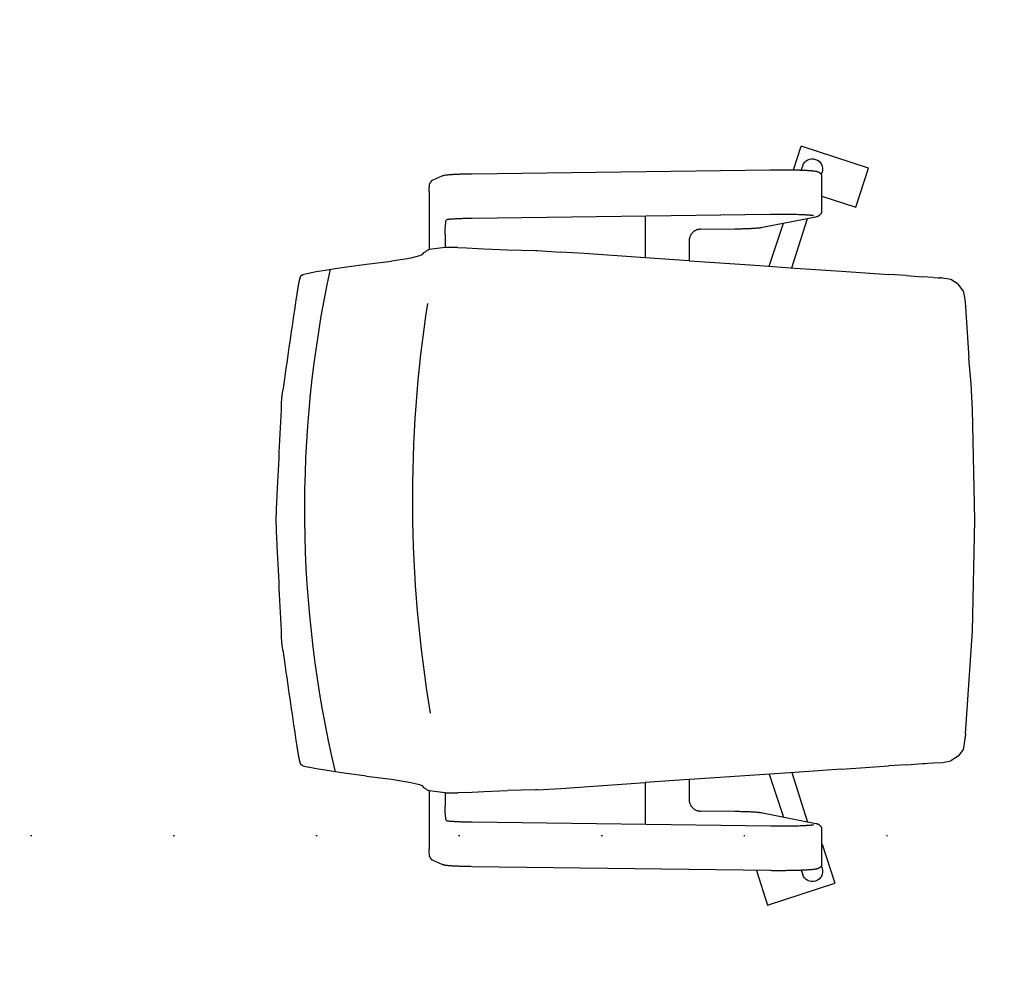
# Model space of a CAD drawing. Header units: millimetres. Extents: x 167273 to 188273, y -125105 to -88145.
# Tile 153 of 210: x 174445 to 174529, y -96680 to -96599. Entities that reach past the tile are written whole.
import ezdxf

# ---------------------------------------------------------------- set-up
doc = ezdxf.new("R2010")
doc.units = ezdxf.units.MM
doc.header["$PDMODE"] = 35
doc.header["$PDSIZE"] = 5
doc.linetypes.add('ACAD_ISO07W100', pattern=[3, 0, -3])
for name, color, linetype in [('a-poziomy', 9, 'Continuous'), ('a-wymiary', 9, 'Continuous'), ('c-meble', 5, 'Continuous')]:
    doc.layers.add(name, color=color, linetype=linetype)
doc.styles.add('PPAB_100', font='romans.shx', dxfattribs={"width": 0.7, "height": 12})
doc.dimstyles.new('newPPAB_100', dxfattribs={"dimscale": 0, "dimtxt": 16, "dimasz": 1, "dimexe": 10, "dimexo": 10, "dimgap": 5, "dimtad": 1, "dimdec": 0, "dimzin": 0, "dimdsep": 46, "dimtxsty": 'PPAB_100', "dimblk": 'tick_50', "dimcen": 0.09, "dimdle": 5, "dimse1": 1, "dimse2": 1, "dimclrd": 9, "dimclre": 9, "dimclrt": 161, "dimadec": 0, "dimazin": 0, "dimtfac": 1, "dimtdec": 0, "dimtix": 1, "dimtmove": 2, "dimatfit": 0, "dimldrblk": 'tick_50', "dimfxl": 0, "dimtolj": 1, "dimtzin": 0, "dimarcsym": 0})

# ---------------------------------------------------------------- blocks, each defined once
blk = doc.blocks.new('tick_50')
at = {"color": 9, "ltscale": 20}
for p, q in [((0, 10), (0, -10)), ((-5, 0), (5, 0))]:
    blk.add_line(p, q, dxfattribs=at)
at = {"color": 0}
blk.add_line((2.5, 2.5), (-2.5, -2.5), dxfattribs=at)
blk = doc.blocks.new('*D18')
at = {"layer": 'a-wymiary', "color": 9, "lineweight": -2}
blk.add_line((174757.942, -96536.57), (174242.442, -96536.57), dxfattribs=at)
at = {"layer": 'Defpoints', "color": 0}
for p in [(174241.442, -96536.57), (174241.442, -96768.894), (174758.942, -96768.894)]:
    blk.add_point(p, dxfattribs=at)
at = {"layer": 'a-wymiary', "color": 9, "lineweight": -2, "rotation": 180}
blk.add_blockref('tick_50', (174241.442, -96536.57), dxfattribs=at)
at = {"layer": 'a-wymiary', "color": 9, "lineweight": -2}
blk.add_blockref('tick_50', (174758.942, -96536.57), dxfattribs=at)
at = {"layer": 'a-wymiary', "color": 161, "insert": (174457.39, -96525.57), "char_height": 12, "attachment_point": 5, "style": 'PPAB_100'}
blk.add_mtext('\\A1;517', dxfattribs=at)

msp = doc.modelspace()

# ---------------------------------------------------------------- linework, layer by layer
at = {"layer": 'a-poziomy', "linetype": 'ACAD_ISO07W100', "ltscale": 4}
msp.add_lwpolyline([(179286.442, -96668.051), (171936.942, -96668.051), (171936.942, -96957.566), (170836.978, -96957.566)], dxfattribs=at)
at = {"layer": 'c-meble'}
for p, q in [((174511.062, -96611.536), (174511.714, -96609.531)), ((174517.42, -96611.385), (174511.714, -96609.531)), ((174483.786, -96611.865), (174509.08, -96611.528)), ((174509.08, -96611.528), (174509.165, -96611.527)), ((174509.165, -96611.527), (174509.251, -96611.526)), ((174509.251, -96611.526), (174509.338, -96611.526)), ((174509.338, -96611.526), (174509.425, -96611.525)), ((174509.425, -96611.525), (174509.512, -96611.524)), ((174509.512, -96611.524), (174509.599, -96611.524)), ((174509.599, -96611.524), (174509.687, -96611.524)), ((174509.687, -96611.524), (174509.774, -96611.523)), ((174509.774, -96611.523), (174509.862, -96611.523)), ((174509.862, -96611.523), (174509.95, -96611.524)), ((174509.95, -96611.524), (174510.038, -96611.524)), ((174510.038, -96611.524), (174510.125, -96611.524)), ((174510.125, -96611.524), (174510.213, -96611.525)), ((174510.213, -96611.525), (174510.3, -96611.525)), ((174510.3, -96611.525), (174510.386, -96611.526)), ((174510.386, -96611.526), (174510.473, -96611.527)), ((174510.473, -96611.527), (174510.559, -96611.528)), ((174510.559, -96611.528), (174510.644, -96611.529)), ((174510.644, -96611.529), (174510.729, -96611.53)), ((174510.729, -96611.53), (174510.813, -96611.531)), ((174510.813, -96611.531), (174510.896, -96611.533)), ((174510.896, -96611.533), (174510.978, -96611.534)), ((174510.978, -96611.534), (174511.06, -96611.536)), ((174511.06, -96611.536), (174511.141, -96611.538)), ((174511.141, -96611.538), (174511.221, -96611.54)), ((174511.221, -96611.54), (174511.299, -96611.542)), ((174511.299, -96611.542), (174511.377, -96611.544)), ((174511.377, -96611.544), (174511.453, -96611.547)), ((174511.453, -96611.547), (174511.528, -96611.549)), ((174511.528, -96611.549), (174511.602, -96611.551)), ((174511.602, -96611.551), (174511.675, -96611.554)), ((174511.675, -96611.554), (174511.746, -96611.557)), ((174511.72, -96611.556), (174511.841, -96611.194)), ((174511.746, -96611.557), (174511.816, -96611.56)), ((174511.816, -96611.56), (174511.885, -96611.563)), ((174511.885, -96611.563), (174511.952, -96611.566)), ((174511.952, -96611.566), (174512.017, -96611.569)), ((174512.017, -96611.569), (174512.081, -96611.572)), ((174512.081, -96611.572), (174512.143, -96611.575)), ((174512.143, -96611.575), (174512.203, -96611.579)), ((174512.203, -96611.579), (174512.262, -96611.583)), ((174512.262, -96611.583), (174512.318, -96611.586)), ((174512.318, -96611.586), (174512.374, -96611.59)), ((174512.374, -96611.59), (174512.427, -96611.594)), ((174512.427, -96611.594), (174512.479, -96611.598)), ((174512.479, -96611.598), (174512.529, -96611.602)), ((174512.529, -96611.602), (174512.577, -96611.606)), ((174512.577, -96611.606), (174512.622, -96611.61)), ((174512.622, -96611.61), (174512.666, -96611.614)), ((174512.666, -96611.614), (174512.706, -96611.617)), ((174512.706, -96611.617), (174512.745, -96611.621)), ((174512.745, -96611.621), (174512.819, -96611.629)), ((174512.819, -96611.629), (174512.889, -96611.639)), ((174512.889, -96611.639), (174512.96, -96611.653)), ((174512.96, -96611.653), (174512.997, -96611.662)), ((174512.997, -96611.662), (174513.035, -96611.672)), ((174513.035, -96611.672), (174513.075, -96611.685)), ((174513.075, -96611.685), (174513.119, -96611.699)), ((174513.119, -96611.699), (174513.144, -96611.709)), ((174513.144, -96611.709), (174513.172, -96611.722)), ((174513.172, -96611.722), (174513.204, -96611.739)), ((174513.204, -96611.739), (174513.222, -96611.75)), ((174513.418, -96611.943), (174513.486, -96611.728)), ((174516.339, -96614.714), (174517.42, -96611.385)), ((174480.274, -96612.565), (174480.261, -96612.583)), ((174480.289, -96612.546), (174480.274, -96612.565)), ((174480.306, -96612.525), (174480.289, -96612.546)), ((174480.327, -96612.503), (174480.306, -96612.525)), ((174480.351, -96612.481), (174480.327, -96612.503)), ((174480.38, -96612.457), (174480.351, -96612.481)), ((174480.413, -96612.433), (174480.38, -96612.457)), ((174480.451, -96612.41), (174480.413, -96612.433)), ((174480.496, -96612.388), (174480.451, -96612.41)), ((174480.496, -96612.388), (174481.255, -96612.051)), ((174481.255, -96612.051), (174481.29, -96612.036)), ((174481.29, -96612.036), (174481.32, -96612.026)), ((174481.32, -96612.026), (174481.347, -96612.017)), ((174481.347, -96612.017), (174481.372, -96612.01)), ((174481.372, -96612.01), (174481.42, -96611.998)), ((174481.42, -96611.998), (174481.467, -96611.988)), ((174481.467, -96611.988), (174481.559, -96611.973)), ((174481.559, -96611.973), (174481.608, -96611.967)), ((174481.608, -96611.967), (174481.66, -96611.96)), ((174481.66, -96611.96), (174481.716, -96611.954)), ((174481.716, -96611.954), (174481.774, -96611.948)), ((174481.774, -96611.948), (174481.836, -96611.942)), ((174481.836, -96611.942), (174481.901, -96611.937)), ((174481.901, -96611.937), (174481.969, -96611.932)), ((174481.969, -96611.932), (174482.04, -96611.926)), ((174482.04, -96611.926), (174482.115, -96611.921)), ((174482.115, -96611.921), (174482.193, -96611.917)), ((174482.193, -96611.917), (174482.274, -96611.912)), ((174482.274, -96611.912), (174482.358, -96611.907)), ((174482.358, -96611.907), (174482.444, -96611.903)), ((174482.444, -96611.903), (174482.534, -96611.899)), ((174482.534, -96611.899), (174482.626, -96611.895)), ((174482.626, -96611.895), (174482.721, -96611.891)), ((174482.721, -96611.891), (174482.819, -96611.888)), ((174482.819, -96611.888), (174482.919, -96611.884)), ((174482.919, -96611.884), (174483.021, -96611.881)), ((174483.021, -96611.881), (174483.125, -96611.878)), ((174483.125, -96611.878), (174483.231, -96611.876)), ((174483.231, -96611.876), (174483.339, -96611.873)), ((174483.339, -96611.873), (174483.448, -96611.871)), ((174483.448, -96611.871), (174483.559, -96611.869)), ((174483.559, -96611.869), (174483.672, -96611.867)), ((174483.672, -96611.867), (174483.786, -96611.865)), ((174513.222, -96611.75), (174513.242, -96611.762)), ((174513.242, -96611.762), (174513.263, -96611.776)), ((174513.263, -96611.776), (174513.286, -96611.793)), ((174513.286, -96611.793), (174513.311, -96611.814)), ((174513.311, -96611.814), (174513.337, -96611.839)), ((174513.337, -96611.839), (174513.365, -96611.869)), ((174513.365, -96611.869), (174513.394, -96611.906)), ((174513.394, -96611.906), (174513.423, -96611.95)), ((174513.423, -96611.95), (174513.437, -96611.975)), ((174513.437, -96611.975), (174513.45, -96612.002)), ((174513.451, -96615.161), (174513.451, -96612.007)), ((174480.143, -96613.372), (174480.143, -96618.311)), ((174480.217, -96612.657), (174480.206, -96612.681)), ((174480.231, -96612.63), (174480.217, -96612.657)), ((174480.249, -96612.6), (174480.231, -96612.63)), ((174480.261, -96612.583), (174480.249, -96612.6)), ((174513.451, -96613.776), (174516.339, -96614.714)), ((174481.656, -96615.769), (174481.589, -96615.803)), ((174481.658, -96615.769), (174481.656, -96615.769)), ((174481.661, -96615.768), (174481.658, -96615.769)), ((174481.674, -96615.766), (174481.661, -96615.768)), ((174481.693, -96615.762), (174481.674, -96615.766)), ((174481.719, -96615.758), (174481.693, -96615.762)), ((174481.749, -96615.754), (174481.719, -96615.758)), ((174481.785, -96615.75), (174481.749, -96615.754)), ((174481.824, -96615.745), (174481.785, -96615.75)), ((174481.868, -96615.741), (174481.824, -96615.745)), ((174481.916, -96615.736), (174481.868, -96615.741)), ((174481.967, -96615.731), (174481.916, -96615.736)), ((174482.023, -96615.727), (174481.967, -96615.731)), ((174482.081, -96615.723), (174482.023, -96615.727)), ((174482.143, -96615.718), (174482.081, -96615.723)), ((174482.208, -96615.714), (174482.143, -96615.718)), ((174482.276, -96615.71), (174482.208, -96615.714)), ((174482.348, -96615.706), (174482.276, -96615.71)), ((174482.422, -96615.702), (174482.348, -96615.706)), ((174482.499, -96615.698), (174482.422, -96615.702)), ((174482.578, -96615.694), (174482.499, -96615.698)), ((174482.66, -96615.691), (174482.578, -96615.694)), ((174482.745, -96615.688), (174482.66, -96615.691)), ((174482.832, -96615.684), (174482.745, -96615.688)), ((174482.921, -96615.681), (174482.832, -96615.684)), ((174483.012, -96615.678), (174482.921, -96615.681)), ((174483.105, -96615.676), (174483.012, -96615.678)), ((174483.199, -96615.673), (174483.105, -96615.676)), ((174483.296, -96615.671), (174483.199, -96615.673)), ((174483.394, -96615.668), (174483.296, -96615.671)), ((174483.494, -96615.666), (174483.394, -96615.668)), ((174483.595, -96615.665), (174483.494, -96615.666)), ((174483.697, -96615.663), (174483.595, -96615.665)), ((174483.8, -96615.661), (174483.697, -96615.663)), ((174509.094, -96615.325), (174483.8, -96615.661)), ((174498.48, -96615.466), (174498.48, -96619.006)), ((174508.423, -96616.415), (174512.957, -96615.513)), ((174509.245, -96615.323), (174509.094, -96615.325)), ((174509.398, -96615.321), (174509.245, -96615.323)), ((174509.552, -96615.321), (174509.398, -96615.321)), ((174509.706, -96615.32), (174509.552, -96615.321)), ((174509.861, -96615.32), (174509.706, -96615.32)), ((174510.016, -96615.32), (174509.861, -96615.32)), ((174510.171, -96615.321), (174510.016, -96615.32)), ((174510.324, -96615.322), (174510.171, -96615.321)), ((174510.477, -96615.323), (174510.324, -96615.322)), ((174510.627, -96615.325), (174510.477, -96615.323)), ((174510.776, -96615.327), (174510.627, -96615.325)), ((174510.922, -96615.33), (174510.776, -96615.327)), ((174511.066, -96615.333), (174510.922, -96615.33)), ((174510.924, -96619.854), (174512.249, -96615.654)), ((174511.206, -96615.336), (174511.066, -96615.333)), ((174511.343, -96615.34), (174511.206, -96615.336)), ((174511.475, -96615.344), (174511.343, -96615.34)), ((174511.604, -96615.349), (174511.475, -96615.344)), ((174511.728, -96615.353), (174511.604, -96615.349)), ((174511.846, -96615.358), (174511.728, -96615.353)), ((174511.904, -96615.361), (174511.846, -96615.358)), ((174511.96, -96615.364), (174511.904, -96615.361)), ((174512.014, -96615.366), (174511.96, -96615.364)), ((174512.068, -96615.369), (174512.014, -96615.366)), ((174512.119, -96615.372), (174512.068, -96615.369)), ((174512.169, -96615.375), (174512.119, -96615.372)), ((174512.218, -96615.378), (174512.169, -96615.375)), ((174512.265, -96615.381), (174512.218, -96615.378)), ((174512.31, -96615.384), (174512.265, -96615.381)), ((174512.353, -96615.388), (174512.31, -96615.384)), ((174512.395, -96615.391), (174512.353, -96615.388)), ((174512.435, -96615.394), (174512.395, -96615.391)), ((174512.473, -96615.397), (174512.435, -96615.394)), ((174512.509, -96615.401), (174512.473, -96615.397)), ((174512.543, -96615.404), (174512.509, -96615.401)), ((174512.574, -96615.407), (174512.543, -96615.404)), ((174512.604, -96615.41), (174512.574, -96615.407)), ((174512.632, -96615.414), (174512.604, -96615.41)), ((174512.657, -96615.417), (174512.632, -96615.414)), ((174512.68, -96615.42), (174512.657, -96615.417)), ((174512.7, -96615.423), (174512.68, -96615.42)), ((174512.718, -96615.426), (174512.7, -96615.423)), ((174512.732, -96615.428), (174512.718, -96615.426)), ((174512.743, -96615.43), (174512.732, -96615.428)), ((174512.75, -96615.432), (174512.743, -96615.43)), ((174512.752, -96615.432), (174512.75, -96615.432)), ((174512.957, -96615.513), (174513.029, -96615.496)), ((174513.029, -96615.496), (174513.068, -96615.485)), ((174513.068, -96615.485), (174513.089, -96615.479)), ((174513.089, -96615.479), (174513.112, -96615.471)), ((174513.112, -96615.471), (174513.137, -96615.461)), ((174513.137, -96615.461), (174513.165, -96615.448)), ((174513.165, -96615.448), (174513.198, -96615.432)), ((174513.198, -96615.432), (174513.216, -96615.422)), ((174513.216, -96615.422), (174513.236, -96615.41)), ((174513.236, -96615.41), (174513.257, -96615.395)), ((174513.257, -96615.395), (174513.28, -96615.378)), ((174513.28, -96615.378), (174513.306, -96615.358)), ((174513.306, -96615.358), (174513.333, -96615.333)), ((174513.333, -96615.333), (174513.362, -96615.302)), ((174513.362, -96615.302), (174513.392, -96615.265)), ((174513.392, -96615.265), (174513.407, -96615.243)), ((174513.407, -96615.243), (174513.422, -96615.219)), ((174513.422, -96615.219), (174513.437, -96615.193)), ((174513.437, -96615.193), (174513.45, -96615.165)), ((174502.63, -96616.753), (174502.591, -96616.782)), ((174502.67, -96616.727), (174502.63, -96616.753)), ((174502.711, -96616.702), (174502.67, -96616.727)), ((174502.752, -96616.68), (174502.711, -96616.702)), ((174502.795, -96616.66), (174502.752, -96616.68)), ((174502.839, -96616.642), (174502.795, -96616.66)), ((174502.883, -96616.626), (174502.839, -96616.642)), ((174502.928, -96616.613), (174502.883, -96616.626)), ((174502.973, -96616.602), (174502.928, -96616.613)), ((174503.018, -96616.593), (174502.973, -96616.602)), ((174503.064, -96616.587), (174503.018, -96616.593)), ((174503.11, -96616.583), (174503.064, -96616.587)), ((174503.156, -96616.581), (174503.11, -96616.583)), ((174503.156, -96616.581), (174506.089, -96616.542)), ((174506.089, -96616.542), (174506.189, -96616.541)), ((174506.189, -96616.541), (174506.289, -96616.539)), ((174506.289, -96616.539), (174506.388, -96616.537)), ((174506.388, -96616.537), (174506.485, -96616.535)), ((174506.485, -96616.535), (174506.581, -96616.533)), ((174506.581, -96616.533), (174506.676, -96616.531)), ((174506.676, -96616.531), (174506.769, -96616.528)), ((174506.769, -96616.528), (174506.861, -96616.526)), ((174506.861, -96616.526), (174506.951, -96616.523)), ((174506.951, -96616.523), (174507.04, -96616.52)), ((174507.04, -96616.52), (174507.126, -96616.517)), ((174507.126, -96616.517), (174507.211, -96616.514)), ((174507.211, -96616.514), (174507.294, -96616.51)), ((174507.294, -96616.51), (174507.374, -96616.507)), ((174507.374, -96616.507), (174507.453, -96616.503)), ((174507.453, -96616.503), (174507.529, -96616.499)), ((174507.529, -96616.499), (174507.603, -96616.495)), ((174507.603, -96616.495), (174507.675, -96616.491)), ((174507.675, -96616.491), (174507.744, -96616.487)), ((174507.744, -96616.487), (174507.811, -96616.483)), ((174507.811, -96616.483), (174507.875, -96616.478)), ((174507.875, -96616.478), (174507.937, -96616.473)), ((174507.937, -96616.473), (174507.996, -96616.469)), ((174507.996, -96616.469), (174508.052, -96616.464)), ((174508.052, -96616.464), (174508.106, -96616.459)), ((174508.106, -96616.459), (174508.158, -96616.453)), ((174508.158, -96616.453), (174508.207, -96616.448)), ((174508.207, -96616.448), (174508.253, -96616.442)), ((174508.253, -96616.442), (174508.298, -96616.436)), ((174508.298, -96616.436), (174508.341, -96616.43)), ((174508.341, -96616.43), (174508.423, -96616.415)), ((174508.988, -96619.721), (174510.213, -96616.059)), ((174481.506, -96617.009), (174481.506, -96618.127)), ((174502.197, -96617.549), (174502.196, -96617.599)), ((174502.201, -96617.499), (174502.197, -96617.549)), ((174502.207, -96617.45), (174502.201, -96617.499)), ((174502.215, -96617.401), (174502.207, -96617.45)), ((174502.226, -96617.352), (174502.215, -96617.401)), ((174502.239, -96617.304), (174502.226, -96617.352)), ((174502.254, -96617.256), (174502.239, -96617.304)), ((174502.271, -96617.209), (174502.254, -96617.256)), ((174502.291, -96617.164), (174502.271, -96617.209)), ((174502.313, -96617.119), (174502.291, -96617.164)), ((174502.336, -96617.075), (174502.313, -96617.119)), ((174502.362, -96617.033), (174502.336, -96617.075)), ((174502.39, -96616.992), (174502.362, -96617.033)), ((174502.419, -96616.953), (174502.39, -96616.992)), ((174502.451, -96616.915), (174502.419, -96616.953)), ((174502.483, -96616.879), (174502.451, -96616.915)), ((174502.518, -96616.845), (174502.483, -96616.879)), ((174502.554, -96616.812), (174502.518, -96616.845)), ((174502.591, -96616.782), (174502.554, -96616.812)), ((174479.842, -96618.506), (174479.918, -96618.421)), ((174480.145, -96618.31), (174479.918, -96618.421)), ((174481.506, -96618.127), (174480.145, -96618.31)), ((174482.584, -96618.13), (174481.506, -96618.127)), ((174482.584, -96618.13), (174483.33, -96618.169)), ((174483.33, -96618.169), (174484.798, -96618.254)), ((174484.798, -96618.254), (174486.807, -96618.338)), ((174486.807, -96618.338), (174489.178, -96618.377)), ((174489.178, -96618.377), (174489.323, -96618.377)), ((174489.323, -96618.377), (174491.317, -96618.513)), ((174502.196, -96617.599), (174502.196, -96619.255)), ((174478.108, -96619.107), (174476.956, -96619.278)), ((174478.586, -96619.021), (174478.108, -96619.107)), ((174479.339, -96618.849), (174478.586, -96619.021)), ((174479.517, -96618.762), (174479.339, -96618.849)), ((174479.668, -96618.592), (174479.517, -96618.762)), ((174479.842, -96618.506), (174479.668, -96618.592)), ((174493.303, -96618.649), (174491.317, -96618.513)), ((174498.48, -96619.001), (174493.303, -96618.649)), ((174502.196, -96619.255), (174498.48, -96619.006)), ((174502.196, -96619.255), (174502.259, -96619.26)), ((174502.259, -96619.26), (174508.194, -96619.667)), ((174470.557, -96620.172), (174471.313, -96620.044)), ((174471.313, -96620.044), (174472.171, -96619.916)), ((174472.171, -96619.916), (174472.929, -96619.789)), ((174472.929, -96619.789), (174474.839, -96619.534)), ((174474.839, -96619.534), (174476.956, -96619.278)), ((174508.194, -96619.667), (174511.169, -96619.871)), ((174510.921, -96619.864), (174510.921, -96619.864)), ((174511.169, -96619.871), (174515.141, -96620.142)), ((174469.146, -96620.936), (174469.153, -96620.904)), ((174469.153, -96620.904), (174469.161, -96620.873)), ((174469.161, -96620.873), (174469.168, -96620.843)), ((174469.168, -96620.843), (174469.176, -96620.814)), ((174469.176, -96620.814), (174469.183, -96620.787)), ((174469.183, -96620.787), (174469.19, -96620.76)), ((174469.19, -96620.76), (174469.197, -96620.735)), ((174469.197, -96620.735), (174469.204, -96620.711)), ((174469.204, -96620.711), (174469.211, -96620.688)), ((174469.211, -96620.688), (174469.218, -96620.667)), ((174469.218, -96620.667), (174469.225, -96620.646)), ((174469.225, -96620.646), (174469.231, -96620.627)), ((174469.231, -96620.627), (174469.237, -96620.609)), ((174469.237, -96620.609), (174469.243, -96620.593)), ((174469.243, -96620.593), (174469.249, -96620.578)), ((174469.249, -96620.578), (174469.255, -96620.564)), ((174469.255, -96620.564), (174469.261, -96620.551)), ((174469.261, -96620.551), (174469.267, -96620.54)), ((174469.267, -96620.54), (174469.272, -96620.53)), ((174469.272, -96620.53), (174469.277, -96620.522)), ((174469.277, -96620.522), (174469.282, -96620.515)), ((174469.282, -96620.515), (174469.287, -96620.509)), ((174469.287, -96620.509), (174469.292, -96620.505)), ((174469.292, -96620.505), (174469.296, -96620.502)), ((174469.296, -96620.502), (174469.443, -96620.427)), ((174469.443, -96620.427), (174469.901, -96620.299)), ((174469.901, -96620.299), (174470.557, -96620.172)), ((174515.141, -96620.142), (174519.144, -96620.414)), ((174520.643, -96620.516), (174519.144, -96620.414)), ((174520.643, -96620.516), (174522.012, -96620.608)), ((174522.925, -96620.668), (174522.012, -96620.608)), ((174522.925, -96620.668), (174523.318, -96620.694)), ((174523.318, -96620.694), (174523.515, -96620.707)), ((174523.614, -96620.713), (174523.515, -96620.707)), ((174523.712, -96620.719), (174523.614, -96620.713)), ((174524.418, -96620.854), (174523.712, -96620.719)), ((174525.041, -96621.247), (174524.418, -96620.854)), ((174468.994, -96621.772), (174469.001, -96621.73)), ((174469.001, -96621.73), (174469.007, -96621.688)), ((174469.007, -96621.688), (174469.014, -96621.646)), ((174469.014, -96621.646), (174469.021, -96621.605)), ((174469.021, -96621.605), (174469.027, -96621.564)), ((174469.027, -96621.564), (174469.034, -96621.524)), ((174469.034, -96621.524), (174469.041, -96621.484)), ((174469.041, -96621.484), (174469.047, -96621.444)), ((174469.047, -96621.444), (174469.054, -96621.405)), ((174469.054, -96621.405), (174469.06, -96621.367)), ((174469.06, -96621.367), (174469.067, -96621.329)), ((174469.067, -96621.329), (174469.073, -96621.291)), ((174469.073, -96621.291), (174469.08, -96621.255)), ((174469.08, -96621.255), (174469.086, -96621.219)), ((174469.086, -96621.219), (174469.093, -96621.183)), ((174469.093, -96621.183), (174469.099, -96621.148)), ((174469.13, -96621.003), (174469.138, -96620.969)), ((174469.138, -96620.969), (174469.146, -96620.936)), ((174525.215, -96621.49), (174525.041, -96621.247)), ((174525.443, -96621.809), (174525.215, -96621.49)), ((174468.941, -96622.12), (174468.947, -96622.076)), ((174468.947, -96622.076), (174468.954, -96622.032)), ((174468.954, -96622.032), (174468.961, -96621.988)), ((174468.961, -96621.988), (174468.967, -96621.945)), ((174468.967, -96621.945), (174468.974, -96621.901)), ((174468.974, -96621.901), (174468.981, -96621.858)), ((174468.981, -96621.858), (174468.987, -96621.815)), ((174468.987, -96621.815), (174468.994, -96621.772)), ((174525.443, -96621.809), (174525.477, -96621.959)), ((174525.477, -96621.959), (174525.597, -96622.519)), ((174525.597, -96622.519), (174525.64, -96623.152)), ((174525.64, -96623.152), (174525.935, -96627.517)), ((174526.12, -96629.696), (174525.935, -96627.517)), ((174526.178, -96630.788), (174526.12, -96629.696)), ((174526.23, -96631.881), (174526.178, -96630.788)), ((174526.442, -96641.269), (174526.23, -96631.881)), ((174526.23, -96650.658), (174526.442, -96641.269)), ((174525.64, -96659.387), (174526.23, -96650.658)), ((174525.501, -96660.585), (174525.597, -96660.019)), ((174525.597, -96660.019), (174525.604, -96659.941)), ((174525.604, -96659.941), (174525.608, -96659.861)), ((174525.608, -96659.861), (174525.619, -96659.703)), ((174525.64, -96659.387), (174525.619, -96659.703)), ((174468.947, -96660.463), (174468.941, -96660.418)), ((174468.954, -96660.507), (174468.947, -96660.463)), ((174468.961, -96660.551), (174468.954, -96660.507)), ((174468.967, -96660.594), (174468.961, -96660.551)), ((174468.974, -96660.638), (174468.967, -96660.594)), ((174468.981, -96660.681), (174468.974, -96660.638)), ((174468.987, -96660.724), (174468.981, -96660.681)), ((174468.994, -96660.767), (174468.987, -96660.724)), ((174469.001, -96660.809), (174468.994, -96660.767)), ((174469.007, -96660.851), (174469.001, -96660.809)), ((174469.014, -96660.893), (174469.007, -96660.851)), ((174469.021, -96660.934), (174469.014, -96660.893)), ((174469.027, -96660.975), (174469.021, -96660.934)), ((174469.034, -96661.016), (174469.027, -96660.975)), ((174469.041, -96661.056), (174469.034, -96661.016)), ((174525.443, -96660.73), (174525.212, -96661.054)), ((174525.477, -96660.58), (174525.443, -96660.73)), ((174469.047, -96661.095), (174469.041, -96661.056)), ((174469.054, -96661.134), (174469.047, -96661.095)), ((174469.06, -96661.172), (174469.054, -96661.134)), ((174469.067, -96661.21), (174469.06, -96661.172)), ((174469.073, -96661.248), (174469.067, -96661.21)), ((174469.08, -96661.284), (174469.073, -96661.248)), ((174469.086, -96661.32), (174469.08, -96661.284)), ((174469.093, -96661.356), (174469.086, -96661.32)), ((174469.099, -96661.39), (174469.093, -96661.356)), ((174469.138, -96661.57), (174469.13, -96661.535)), ((174469.146, -96661.603), (174469.138, -96661.57)), ((174469.153, -96661.635), (174469.146, -96661.603)), ((174469.161, -96661.666), (174469.153, -96661.635)), ((174469.168, -96661.696), (174469.161, -96661.666)), ((174469.176, -96661.724), (174469.168, -96661.696)), ((174469.183, -96661.752), (174469.176, -96661.724)), ((174469.19, -96661.779), (174469.183, -96661.752)), ((174469.197, -96661.804), (174469.19, -96661.779)), ((174469.204, -96661.828), (174469.197, -96661.804)), ((174469.211, -96661.851), (174469.204, -96661.828)), ((174469.218, -96661.872), (174469.211, -96661.851)), ((174522.925, -96661.871), (174523.712, -96661.819)), ((174523.712, -96661.819), (174524.418, -96661.685)), ((174525.041, -96661.292), (174524.418, -96661.685)), ((174525.212, -96661.054), (174525.041, -96661.292)), ((174469.225, -96661.893), (174469.218, -96661.872)), ((174469.231, -96661.912), (174469.225, -96661.893)), ((174469.237, -96661.93), (174469.231, -96661.912)), ((174469.244, -96661.946), (174469.237, -96661.93)), ((174469.249, -96661.961), (174469.244, -96661.946)), ((174469.255, -96661.975), (174469.249, -96661.961)), ((174469.261, -96661.988), (174469.255, -96661.975)), ((174469.267, -96661.999), (174469.261, -96661.988)), ((174469.272, -96662.009), (174469.267, -96661.999)), ((174469.277, -96662.017), (174469.272, -96662.009)), ((174469.282, -96662.024), (174469.277, -96662.017)), ((174469.287, -96662.03), (174469.282, -96662.024)), ((174469.292, -96662.034), (174469.287, -96662.03)), ((174469.296, -96662.037), (174469.292, -96662.034)), ((174469.443, -96662.112), (174469.296, -96662.037)), ((174469.443, -96662.112), (174469.443, -96662.112)), ((174469.449, -96662.114), (174469.443, -96662.112)), ((174469.449, -96662.114), (174469.901, -96662.24)), ((174470.557, -96662.367), (174469.901, -96662.24)), ((174471.313, -96662.495), (174470.557, -96662.367)), ((174472.171, -96662.623), (174471.313, -96662.495)), ((174472.929, -96662.75), (174472.171, -96662.623)), ((174511.169, -96662.668), (174508.194, -96662.872)), ((174510.921, -96662.675), (174510.921, -96662.675)), ((174510.924, -96662.685), (174512.249, -96666.885)), ((174515.141, -96662.397), (174511.169, -96662.668)), ((174515.141, -96662.397), (174519.144, -96662.125)), ((174520.643, -96662.023), (174519.144, -96662.125)), ((174520.643, -96662.023), (174522.012, -96661.931)), ((174522.012, -96661.931), (174522.126, -96661.924)), ((174522.126, -96661.924), (174522.24, -96661.916)), ((174522.24, -96661.916), (174522.468, -96661.901)), ((174522.468, -96661.901), (174522.925, -96661.871)), ((174474.839, -96663.005), (174472.929, -96662.75)), ((174474.839, -96663.005), (174476.956, -96663.261)), ((174476.956, -96663.261), (174478.108, -96663.432)), ((174478.108, -96663.432), (174478.586, -96663.518)), ((174478.586, -96663.518), (174479.339, -96663.69)), ((174502.196, -96663.284), (174498.48, -96663.533)), ((174502.196, -96663.284), (174502.259, -96663.279)), ((174502.196, -96663.284), (174502.196, -96664.94)), ((174508.194, -96662.872), (174502.259, -96663.279)), ((174508.988, -96662.818), (174510.213, -96666.48)), ((174479.339, -96663.69), (174479.517, -96663.777)), ((174479.517, -96663.777), (174479.668, -96663.947)), ((174479.668, -96663.947), (174479.842, -96664.033)), ((174479.918, -96664.118), (174479.842, -96664.033)), ((174479.918, -96664.118), (174480.145, -96664.229)), ((174480.143, -96664.227), (174480.143, -96669.167)), ((174481.506, -96664.412), (174480.145, -96664.229)), ((174483.33, -96664.37), (174484.798, -96664.285)), ((174484.798, -96664.285), (174486.807, -96664.201)), ((174489.178, -96664.162), (174486.807, -96664.201)), ((174489.323, -96664.162), (174489.178, -96664.162)), ((174489.323, -96664.162), (174491.317, -96664.026)), ((174491.317, -96664.026), (174493.303, -96663.89)), ((174493.303, -96663.89), (174498.48, -96663.538)), ((174498.48, -96663.533), (174498.48, -96667.073)), ((174481.506, -96664.412), (174482.584, -96664.409)), ((174481.506, -96664.412), (174481.506, -96665.53)), ((174483.33, -96664.37), (174482.584, -96664.409)), ((174502.196, -96664.94), (174502.197, -96664.99)), ((174502.197, -96664.99), (174502.201, -96665.04)), ((174502.201, -96665.04), (174502.207, -96665.089)), ((174502.207, -96665.089), (174502.215, -96665.138)), ((174502.215, -96665.138), (174502.226, -96665.187)), ((174502.226, -96665.187), (174502.239, -96665.235)), ((174502.239, -96665.235), (174502.254, -96665.283)), ((174502.254, -96665.283), (174502.271, -96665.33)), ((174502.271, -96665.33), (174502.291, -96665.375)), ((174502.291, -96665.375), (174502.313, -96665.42)), ((174502.313, -96665.42), (174502.336, -96665.464)), ((174502.336, -96665.464), (174502.362, -96665.506)), ((174502.362, -96665.506), (174502.39, -96665.547)), ((174502.39, -96665.547), (174502.419, -96665.586)), ((174502.419, -96665.586), (174502.451, -96665.624)), ((174502.451, -96665.624), (174502.483, -96665.66)), ((174502.483, -96665.66), (174502.518, -96665.694)), ((174502.518, -96665.694), (174502.554, -96665.727)), ((174502.554, -96665.727), (174502.591, -96665.757)), ((174502.591, -96665.757), (174502.63, -96665.786)), ((174502.63, -96665.786), (174502.67, -96665.812)), ((174502.67, -96665.812), (174502.711, -96665.837)), ((174502.711, -96665.837), (174502.752, -96665.859)), ((174502.752, -96665.859), (174502.795, -96665.879)), ((174502.795, -96665.879), (174502.839, -96665.897)), ((174502.839, -96665.897), (174502.883, -96665.913)), ((174502.883, -96665.913), (174502.928, -96665.926)), ((174502.928, -96665.926), (174502.973, -96665.937)), ((174502.973, -96665.937), (174503.018, -96665.946)), ((174503.018, -96665.946), (174503.064, -96665.952)), ((174503.064, -96665.952), (174503.11, -96665.956)), ((174503.11, -96665.956), (174503.156, -96665.958)), ((174506.089, -96665.997), (174503.156, -96665.958)), ((174506.189, -96665.998), (174506.089, -96665.997)), ((174506.289, -96666), (174506.189, -96665.998)), ((174506.388, -96666.002), (174506.289, -96666)), ((174506.485, -96666.004), (174506.388, -96666.002)), ((174506.581, -96666.006), (174506.485, -96666.004)), ((174506.676, -96666.008), (174506.581, -96666.006)), ((174506.769, -96666.011), (174506.676, -96666.008)), ((174506.861, -96666.013), (174506.769, -96666.011)), ((174506.951, -96666.016), (174506.861, -96666.013)), ((174507.04, -96666.019), (174506.951, -96666.016)), ((174507.126, -96666.022), (174507.04, -96666.019)), ((174507.211, -96666.025), (174507.126, -96666.022)), ((174507.294, -96666.029), (174507.211, -96666.025)), ((174507.374, -96666.032), (174507.294, -96666.029)), ((174507.453, -96666.036), (174507.374, -96666.032)), ((174507.529, -96666.04), (174507.453, -96666.036)), ((174481.589, -96666.736), (174481.656, -96666.77)), ((174481.656, -96666.77), (174481.658, -96666.77)), ((174481.658, -96666.77), (174481.661, -96666.771)), ((174481.661, -96666.771), (174481.674, -96666.773)), ((174481.674, -96666.773), (174481.693, -96666.777)), ((174481.693, -96666.777), (174481.719, -96666.781)), ((174481.719, -96666.781), (174481.749, -96666.785)), ((174481.749, -96666.785), (174481.785, -96666.789)), ((174481.785, -96666.789), (174481.824, -96666.794)), ((174481.824, -96666.794), (174481.868, -96666.798)), ((174481.868, -96666.798), (174481.916, -96666.803)), ((174481.916, -96666.803), (174481.967, -96666.808)), ((174481.967, -96666.808), (174482.023, -96666.812)), ((174482.023, -96666.812), (174482.081, -96666.816)), ((174482.081, -96666.816), (174482.143, -96666.821)), ((174482.143, -96666.821), (174482.208, -96666.825)), ((174482.208, -96666.825), (174482.276, -96666.829)), ((174482.276, -96666.829), (174482.348, -96666.833)), ((174482.348, -96666.833), (174482.422, -96666.837)), ((174482.422, -96666.837), (174482.499, -96666.841)), ((174482.499, -96666.841), (174482.578, -96666.845)), ((174482.578, -96666.845), (174482.66, -96666.848)), ((174482.66, -96666.848), (174482.745, -96666.851)), ((174482.745, -96666.851), (174482.832, -96666.855)), ((174482.832, -96666.855), (174482.921, -96666.858)), ((174482.921, -96666.858), (174483.012, -96666.861)), ((174483.012, -96666.861), (174483.105, -96666.863)), ((174483.105, -96666.863), (174483.199, -96666.866)), ((174483.199, -96666.866), (174483.296, -96666.868)), ((174483.296, -96666.868), (174483.394, -96666.87)), ((174483.394, -96666.87), (174483.494, -96666.873)), ((174507.603, -96666.044), (174507.529, -96666.04)), ((174507.675, -96666.048), (174507.603, -96666.044)), ((174507.744, -96666.052), (174507.675, -96666.048)), ((174507.811, -96666.056), (174507.744, -96666.052)), ((174507.875, -96666.061), (174507.811, -96666.056)), ((174507.937, -96666.066), (174507.875, -96666.061)), ((174507.996, -96666.07), (174507.937, -96666.066)), ((174508.052, -96666.075), (174507.996, -96666.07)), ((174508.106, -96666.08), (174508.052, -96666.075)), ((174508.158, -96666.086), (174508.106, -96666.08)), ((174508.207, -96666.091), (174508.158, -96666.086)), ((174508.253, -96666.097), (174508.207, -96666.091)), ((174508.298, -96666.103), (174508.253, -96666.097)), ((174508.341, -96666.109), (174508.298, -96666.103)), ((174508.423, -96666.124), (174508.341, -96666.109)), ((174512.957, -96667.026), (174508.423, -96666.124)), ((174483.494, -96666.873), (174483.595, -96666.874)), ((174483.595, -96666.874), (174483.697, -96666.876)), ((174483.697, -96666.876), (174483.8, -96666.878)), ((174483.8, -96666.878), (174509.094, -96667.214)), ((174509.094, -96667.214), (174509.245, -96667.216)), ((174509.245, -96667.216), (174509.398, -96667.217)), ((174509.398, -96667.217), (174509.552, -96667.218)), ((174509.552, -96667.218), (174509.706, -96667.219)), ((174509.706, -96667.219), (174509.861, -96667.219)), ((174509.861, -96667.219), (174510.016, -96667.219)), ((174510.016, -96667.219), (174510.171, -96667.218)), ((174510.171, -96667.218), (174510.324, -96667.217)), ((174510.324, -96667.217), (174510.477, -96667.216)), ((174510.477, -96667.216), (174510.627, -96667.214)), ((174510.627, -96667.214), (174510.776, -96667.212)), ((174510.776, -96667.212), (174510.922, -96667.209)), ((174510.922, -96667.209), (174511.066, -96667.206)), ((174511.066, -96667.206), (174511.206, -96667.203)), ((174511.206, -96667.203), (174511.343, -96667.199)), ((174511.343, -96667.199), (174511.475, -96667.195)), ((174511.475, -96667.195), (174511.604, -96667.19)), ((174511.604, -96667.19), (174511.728, -96667.186)), ((174511.728, -96667.186), (174511.788, -96667.183)), ((174511.788, -96667.183), (174511.846, -96667.181)), ((174511.846, -96667.181), (174511.904, -96667.178)), ((174511.904, -96667.178), (174511.96, -96667.175)), ((174511.96, -96667.175), (174512.014, -96667.172)), ((174512.014, -96667.172), (174512.068, -96667.17)), ((174512.068, -96667.17), (174512.119, -96667.167)), ((174512.119, -96667.167), (174512.169, -96667.164)), ((174512.169, -96667.164), (174512.218, -96667.161)), ((174512.218, -96667.161), (174512.265, -96667.158)), ((174512.265, -96667.158), (174512.31, -96667.155)), ((174512.31, -96667.155), (174512.353, -96667.151)), ((174512.353, -96667.151), (174512.395, -96667.148)), ((174512.395, -96667.148), (174512.435, -96667.145)), ((174512.435, -96667.145), (174512.473, -96667.142)), ((174512.473, -96667.142), (174512.509, -96667.138)), ((174512.509, -96667.138), (174512.543, -96667.135)), ((174512.543, -96667.135), (174512.575, -96667.131)), ((174512.575, -96667.131), (174512.605, -96667.128)), ((174512.605, -96667.128), (174512.633, -96667.125)), ((174512.633, -96667.125), (174512.658, -96667.122)), ((174512.658, -96667.122), (174512.681, -96667.119)), ((174512.681, -96667.119), (174512.701, -96667.116)), ((174512.701, -96667.116), (174512.718, -96667.113)), ((174512.718, -96667.113), (174512.732, -96667.111)), ((174512.732, -96667.111), (174512.743, -96667.109)), ((174512.743, -96667.109), (174512.75, -96667.107)), ((174512.75, -96667.107), (174512.752, -96667.107)), ((174513.029, -96667.043), (174512.957, -96667.026)), ((174513.068, -96667.054), (174513.029, -96667.043)), ((174513.089, -96667.06), (174513.068, -96667.054)), ((174513.112, -96667.068), (174513.089, -96667.06)), ((174513.137, -96667.078), (174513.112, -96667.068)), ((174513.165, -96667.091), (174513.137, -96667.078)), ((174513.198, -96667.107), (174513.165, -96667.091)), ((174513.216, -96667.117), (174513.198, -96667.107)), ((174513.236, -96667.129), (174513.216, -96667.117)), ((174513.257, -96667.144), (174513.236, -96667.129)), ((174513.28, -96667.161), (174513.257, -96667.144)), ((174513.306, -96667.181), (174513.28, -96667.161)), ((174513.333, -96667.206), (174513.306, -96667.181)), ((174513.362, -96667.237), (174513.333, -96667.206)), ((174513.392, -96667.274), (174513.362, -96667.237)), ((174513.407, -96667.296), (174513.392, -96667.274)), ((174513.422, -96667.32), (174513.407, -96667.296)), ((174513.437, -96667.346), (174513.422, -96667.32)), ((174513.45, -96667.374), (174513.437, -96667.346)), ((174513.451, -96670.532), (174513.451, -96667.378)), ((174513.485, -96668.752), (174513.451, -96668.763)), ((174513.485, -96668.752), (174514.567, -96672.081)), ((174480.206, -96669.858), (174480.217, -96669.882)), ((174480.217, -96669.882), (174480.231, -96669.909)), ((174480.231, -96669.909), (174480.249, -96669.939)), ((174480.249, -96669.939), (174480.261, -96669.956)), ((174480.261, -96669.956), (174480.274, -96669.974)), ((174480.274, -96669.974), (174480.289, -96669.993)), ((174480.289, -96669.993), (174480.306, -96670.014)), ((174480.306, -96670.014), (174480.327, -96670.035)), ((174480.327, -96670.035), (174480.351, -96670.058)), ((174480.351, -96670.058), (174480.38, -96670.082)), ((174480.38, -96670.082), (174480.413, -96670.106)), ((174480.413, -96670.106), (174480.451, -96670.129)), ((174480.451, -96670.129), (174480.496, -96670.151)), ((174481.255, -96670.488), (174480.496, -96670.151)), ((174481.291, -96670.503), (174481.255, -96670.488)), ((174481.323, -96670.516), (174481.291, -96670.503)), ((174481.352, -96670.526), (174481.323, -96670.516)), ((174481.379, -96670.535), (174481.352, -96670.526)), ((174481.404, -96670.542), (174481.379, -96670.535)), ((174481.427, -96670.547), (174481.404, -96670.542)), ((174481.471, -96670.555), (174481.427, -96670.547)), ((174481.514, -96670.56), (174481.471, -96670.555)), ((174481.559, -96670.566), (174481.514, -96670.56)), ((174481.608, -96670.572), (174481.559, -96670.566)), ((174481.661, -96670.579), (174481.608, -96670.572)), ((174481.716, -96670.585), (174481.661, -96670.579)), ((174481.774, -96670.591), (174481.716, -96670.585)), ((174481.836, -96670.597), (174481.774, -96670.591)), ((174481.901, -96670.602), (174481.836, -96670.597)), ((174481.969, -96670.607), (174481.901, -96670.602)), ((174482.04, -96670.613), (174481.969, -96670.607)), ((174482.115, -96670.618), (174482.04, -96670.613)), ((174482.193, -96670.622), (174482.115, -96670.618)), ((174482.274, -96670.627), (174482.193, -96670.622)), ((174482.358, -96670.632), (174482.274, -96670.627)), ((174482.444, -96670.636), (174482.358, -96670.632)), ((174482.534, -96670.64), (174482.444, -96670.636)), ((174482.626, -96670.644), (174482.534, -96670.64)), ((174482.721, -96670.648), (174482.626, -96670.644)), ((174482.819, -96670.651), (174482.721, -96670.648)), ((174482.919, -96670.655), (174482.819, -96670.651)), ((174483.021, -96670.658), (174482.919, -96670.655)), ((174483.125, -96670.661), (174483.021, -96670.658)), ((174483.231, -96670.663), (174483.125, -96670.661)), ((174483.339, -96670.666), (174483.231, -96670.663)), ((174483.448, -96670.668), (174483.339, -96670.666)), ((174483.559, -96670.67), (174483.448, -96670.668)), ((174483.672, -96670.672), (174483.559, -96670.67)), ((174483.786, -96670.674), (174483.672, -96670.672)), ((174509.08, -96671.01), (174483.786, -96670.674)), ((174507.905, -96670.995), (174508.861, -96673.935)), ((174509.165, -96671.012), (174509.08, -96671.01)), ((174509.251, -96671.013), (174509.165, -96671.012)), ((174509.338, -96671.013), (174509.251, -96671.013)), ((174509.425, -96671.014), (174509.338, -96671.013)), ((174509.512, -96671.015), (174509.425, -96671.014)), ((174509.599, -96671.015), (174509.512, -96671.015)), ((174509.687, -96671.015), (174509.599, -96671.015)), ((174509.774, -96671.015), (174509.687, -96671.015)), ((174509.862, -96671.016), (174509.774, -96671.015)), ((174509.95, -96671.015), (174509.862, -96671.016)), ((174510.038, -96671.015), (174509.95, -96671.015)), ((174510.125, -96671.015), (174510.038, -96671.015)), ((174510.213, -96671.014), (174510.125, -96671.015)), ((174510.3, -96671.014), (174510.213, -96671.014)), ((174510.386, -96671.013), (174510.3, -96671.014)), ((174510.473, -96671.012), (174510.386, -96671.013)), ((174510.559, -96671.011), (174510.473, -96671.012)), ((174510.644, -96671.01), (174510.559, -96671.011)), ((174510.729, -96671.009), (174510.644, -96671.01)), ((174510.813, -96671.008), (174510.729, -96671.009)), ((174510.896, -96671.006), (174510.813, -96671.008)), ((174510.978, -96671.005), (174510.896, -96671.006)), ((174511.06, -96671.003), (174510.978, -96671.005)), ((174511.141, -96671.001), (174511.06, -96671.003)), ((174511.221, -96670.999), (174511.141, -96671.001)), ((174511.299, -96670.997), (174511.221, -96670.999)), ((174511.377, -96670.995), (174511.299, -96670.997)), ((174511.453, -96670.992), (174511.377, -96670.995)), ((174511.529, -96670.99), (174511.453, -96670.992)), ((174511.603, -96670.988), (174511.529, -96670.99)), ((174511.675, -96670.985), (174511.603, -96670.988)), ((174511.746, -96670.982), (174511.675, -96670.985)), ((174511.72, -96670.983), (174511.841, -96671.345)), ((174511.816, -96670.979), (174511.746, -96670.982)), ((174511.885, -96670.976), (174511.816, -96670.979)), ((174511.951, -96670.973), (174511.885, -96670.976)), ((174512.017, -96670.97), (174511.951, -96670.973)), ((174512.08, -96670.967), (174512.017, -96670.97)), ((174512.143, -96670.963), (174512.08, -96670.967)), ((174512.203, -96670.96), (174512.143, -96670.963)), ((174512.262, -96670.956), (174512.203, -96670.96)), ((174512.319, -96670.953), (174512.262, -96670.956)), ((174512.374, -96670.949), (174512.319, -96670.953)), ((174512.427, -96670.945), (174512.374, -96670.949)), ((174512.478, -96670.941), (174512.427, -96670.945)), ((174512.528, -96670.937), (174512.478, -96670.941)), ((174512.575, -96670.933), (174512.528, -96670.937)), ((174512.621, -96670.929), (174512.575, -96670.933)), ((174512.665, -96670.925), (174512.621, -96670.929)), ((174512.749, -96670.916), (174512.665, -96670.925)), ((174512.826, -96670.906), (174512.749, -96670.916)), ((174512.899, -96670.895), (174512.826, -96670.906)), ((174512.967, -96670.882), (174512.899, -96670.895)), ((174513.001, -96670.875), (174512.967, -96670.882)), ((174513.036, -96670.866), (174513.001, -96670.875)), ((174513.075, -96670.854), (174513.036, -96670.866)), ((174513.096, -96670.847), (174513.075, -96670.854)), ((174513.119, -96670.839), (174513.096, -96670.847)), ((174513.144, -96670.829), (174513.119, -96670.839)), ((174513.172, -96670.816), (174513.144, -96670.829)), ((174513.204, -96670.8), (174513.172, -96670.816)), ((174513.222, -96670.789), (174513.204, -96670.8)), ((174513.242, -96670.777), (174513.222, -96670.789)), ((174513.263, -96670.763), (174513.242, -96670.777)), ((174513.286, -96670.746), (174513.263, -96670.763)), ((174513.311, -96670.725), (174513.286, -96670.746)), ((174513.337, -96670.7), (174513.311, -96670.725)), ((174513.365, -96670.67), (174513.337, -96670.7)), ((174513.394, -96670.633), (174513.365, -96670.67)), ((174513.423, -96670.589), (174513.394, -96670.633)), ((174513.418, -96670.596), (174513.486, -96670.81)), ((174513.437, -96670.564), (174513.423, -96670.589)), ((174513.45, -96670.537), (174513.437, -96670.564)), ((174508.861, -96673.935), (174514.567, -96672.081))]:
    msp.add_line(p, q, dxfattribs=at)
at = {"layer": 'c-meble', "ltscale": 0.1}
for centre, radius, start, end in [((174566.223, -96640.353), 96.653, 167.8317, 193.32099), ((174588.019, -96639.524), 109.29, 171.24166, 189.54494)]:
    msp.add_arc(centre, radius, start, end, dxfattribs=at)
at = {"layer": 'c-meble', "extrusion": (0, 0, -1)}
for centre, major_axis, ratio, start_param, end_param in [((174512.661, -96611.469), (0.267, 0.823), 0.999017, -1.562013, 1.562013), ((174480.222, -96613.337), (0.004, 0.679), 0.116972, 4.659667, 6.230463), ((174481.66, -96616.94), (0.008, 1.321), 0.116972, 4.659667, 5.749749), ((174469.043, -96622.293), (0.259, 1.8), 0.076146, -0.89307, -0.783548), ((174475.252, -96641.269), (27.476, 192.199), 0.046335, -1.514951, -1.477626), ((174474.693, -96641.269), (27.124, 192.2), 0.043392, -1.522878, -1.514451), ((174476.05, -96641.269), (9.103, 192.203), 0.046161, -1.561533, -1.51894), ((174475.858, -96641.269), (8.988, 192.203), 0.045159, 4.710277, 4.721726), ((174475.858, -96641.269), (-8.988, 192.203), 0.045159, 4.703051, 4.714501), ((174476.05, -96641.269), (-9.103, 192.203), 0.046161, 4.660533, 4.703126), ((174474.693, -96641.269), (-27.124, 192.2), 0.043392, 4.656043, 4.66447), ((174475.252, -96641.269), (-27.476, 192.199), 0.046335, 4.619219, 4.656543), ((174469.043, -96660.246), (-0.259, 1.8), 0.076154, 3.925127, 4.034662), ((174481.66, -96665.599), (-0.008, 1.321), 0.116972, 3.675029, 4.765111), ((174480.222, -96669.202), (-0.004, 0.679), 0.116972, 3.194315, 4.765111), ((174512.661, -96671.07), (-0.267, 0.823), 0.999017, 1.579579, 4.703605)]:
    msp.add_ellipse(centre, major_axis=major_axis, ratio=ratio, start_param=start_param, end_param=end_param, dxfattribs=at)

# ---------------------------------------------------------------- dimensions: what is measured, and where the dimension line sits
at = {"layer": 'a-wymiary'}
dim = msp.add_linear_dim(base=(174241.44180786, -96536.569969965), p1=(174758.94180786, -96768.893671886), p2=(174241.44180786, -96768.893671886), dimstyle='newPPAB_100', override={"dimscale": 1}, dxfattribs=at)
dim.commit()
dim.dimension.update_dxf_attribs({"geometry": '*D18', "text_midpoint": (174457.389770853, -96525.569969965), "dimtype": 160})

doc.saveas('drawing.dxf')
